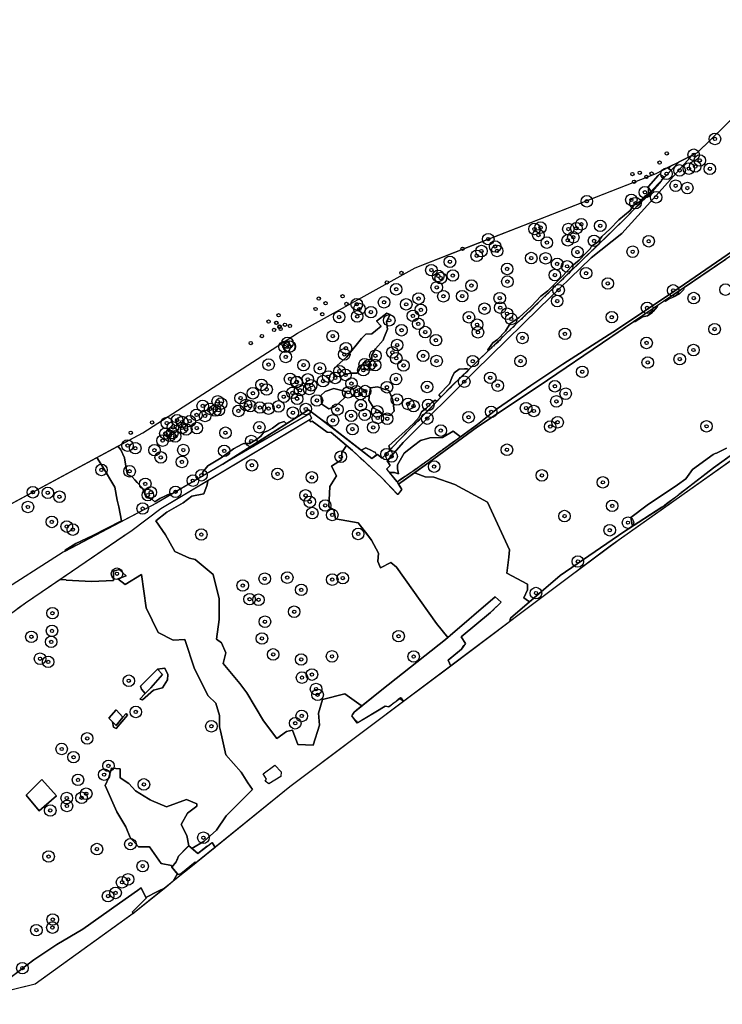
# Model space of a CAD drawing. Header units: inches. Extents: x 144970 to 146433, y 416251 to 416809.
# Tile 6 of 7: x 146067 to 146280, y 416470 to 416768. Entities that reach past the tile are written whole.
import ezdxf

# ---------------------------------------------------------------- set-up
doc = ezdxf.new("R2010")
doc.units = ezdxf.units.IN
doc.header["$MEASUREMENT"] = 0
doc.header["$PDMODE"] = 33
doc.header["$PDSIZE"] = -3
for name, color, linetype in [('Niet gedetecteerde gebieden (D-gebied) (ca. 9.867 m2)', 1, 'Continuous'), ('Onderzoeksgebied Hedelsche Benedenwaard (ca. 158.000 m2)', 5, 'Continuous'), ('Significante objecten binnen onderzoeksgebied HBW', 3, 'Continuous'), ('Significante objecten buiten onderzoeksgebied HBW', 1, 'Continuous'), ('Veiligheidsmarge objecten HBW', 6, 'Continuous'), ('Verstoorde gebieden (C-gebied) (ca. 13.701 m2)', 40, 'Continuous'), ('Vrijgegeven gebied (A+B gebied) (ca. 134.432 m2)', 3, 'Continuous')]:
    doc.layers.add(name, color=color, linetype=linetype)

msp = doc.modelspace()

# ---------------------------------------------------------------- linework, layer by layer
at = {"layer": 'Niet gedetecteerde gebieden (D-gebied) (ca. 9.867 m2)'}
for points in [[(146266.9, 416725.37, 0), (146270.78, 416727.33, 0), (146267.8, 416723.92, 0), (146257.22, 416712.15, 0), (146249.51, 416703.57, 0), (146240.13, 416696.25, 0), (146224.26, 416680.84, 0), (146204.89, 416661.9, 0), (146183.16, 416640.29, 0), (146178.35, 416634.71, 0), (146179.26, 416633.34, 0), (146178.13, 416632.16, 0), (146181.37, 416628.33, 0), (146182.79, 416625.97, 0), (146181.54, 416624.5, 0), (146176.64, 416629.69, 0), (146167.83, 416637.82, 0), (146161.33, 416643.32, 0), (146160.1, 416643.38, 0), (146155.57, 416646.72, 0), (146155.23, 416646.48, 0), (146154.7, 416647.1, 0), (146155.52, 416647.59, 0), (146154.83, 416648.9, 0), (146142.29, 416641.72, 0), (146128.55, 416633.72, 0), (146154.53, 416650.17, 0), (146158.11, 416647.47, 0), (146173.69, 416635.46, 0), (146175.36, 416636.66, 0), (146176.82, 416635.53, 0), (146181.87, 416640.85, 0), (146197.97, 416657.41, 0), (146213.46, 416672.37, 0), (146231.69, 416689.93, 0), (146250.71, 416708.29, 0)], [(146211.07, 416593.5, 0), (146212.86, 416591.84, 0), (146209.67, 416588.71, 0), (146200.76, 416581.39, 0), (146202.03, 416579.38, 0), (146200.89, 416577.6, 0), (146196.77, 416574.35, 0), (146197.58, 416572.54, 0), (146183.3, 416561.8, 0), (146182.21, 416562.64, 0), (146178.81, 416560.18, 0), (146177.68, 416560.38, 0), (146169.24, 416555.26, 0), (146167.64, 416557.45, 0), (146168.31, 416558.58, 0), (146176.69, 416565.37, 0), (146196.04, 416580.6, 0)], [(146108.74, 416571.54, 0), (146110.26, 416569.96, 0), (146106.72, 416565.93, 0), (146104.99, 416564.22, 0), (146103.84, 416565.49, 0), (146103.53, 416566.42, 0)], [(146096.15, 416559.3, 0), (146098.17, 416557.09, 0), (146096.22, 416554.49, 0), (146093.95, 416556.75, 0)], [(146144.3, 416542.5, 0), (146146.24, 416540.46, 0), (146146.07, 416539.04, 0), (146142.42, 416536.81, 0), (146141.39, 416537.63, 0), (146141.77, 416538.28, 0), (146140.79, 416539.89, 0)], [(146073.68, 416538.13, 0), (146078.11, 416533.2, 0), (146072.85, 416528.64, 0), (146068.85, 416533.38, 0)], [(146118.22, 416518.1, 0), (146120.89, 416515.69, 0), (146125.32, 416519.1, 0), (146126.22, 416517.6, 0), (146120.39, 416512.89, 0), (146120.08, 416513.08, 0), (146115.74, 416509.55, 0), (146114.87, 416509.36, 0), (146113.08, 416511.63, 0), (146114.35, 416513.18, 0), (146115.06, 416514.91, 0)], [(146103.76, 416505.32, 0), (146105.27, 416502.22, 0), (146102.44, 416499.38, 0), (146101.14, 416498.11, 0), (146101.38, 416497.54, 0), (146071.61, 416476.13, 0), (146056.37, 416472.4, 0), (146071.27, 416483.5, 0), (146078.16, 416488.13, 0), (146086.03, 416492.77, 0), (146097.22, 416500.7, 0), (146102.68, 416504.56, 0)]]:
    msp.add_polyline3d(points, close=True, dxfattribs=at)
for points in [[(146283.7, 416697.67, 0), (146243.61, 416670.5, 0), (146226.91, 416659.19, 0), (146216.27, 416651.97, 0), (146205.7, 416645.04, 0), (146190.94, 416634.2, 0), (146181.77, 416627.66, 0), (146181.37, 416628.33, 0), (146187.11, 416632.24, 0), (146205.71, 416645.69, 0), (146211.8, 416650.59, 0), (146221.89, 416657.53, 0), (146231.55, 416663.95, 0), (146248.19, 416674.64, 0), (146265.26, 416686.04, 0), (146286.2, 416700.47, 0)], [(146283.28, 416635.27, 0), (146262.06, 416620.28, 0), (146248.67, 416610.81, 0), (146233.32, 416599.4, 0), (146215.47, 416585.99, 0), (146215.67, 416587, 0), (146230.74, 416599.94, 0), (146250.02, 416613.17, 0), (146262.28, 416621.09, 0), (146277.29, 416632.61, 0), (146288.78, 416640.89, 0)]]:
    msp.add_polyline3d(points, dxfattribs=at)
at = {"layer": 'Onderzoeksgebied Hedelsche Benedenwaard (ca. 158.000 m2)'}
for points in [[(146042.36, 416609.88), (146104.27, 416643.22), (146151.11, 416673.38), (146186.82, 416693.22), (146259.85, 416721.8), (146272.38, 416728.14), (146313.65, 416768.36)], [(146317, 416659.09), (146245.92, 416608.87), (146148.87, 416535.92), (146101.77, 416497.82), (146071.61, 416476.13), (146046.74, 416470.04)], [(146037.16, 416568.64), (146068.69, 416591.71), (146101.08, 416613.73), (146109.76, 416620.29), (146155.52, 416647.59), (146154.83, 416648.9), (146138.75, 416639.69), (146108.37, 416621.91), (146080.11, 416606.99), (146059.54, 416593.87)]]:
    msp.add_lwpolyline(points, dxfattribs=at)
at = {"layer": 'Significante objecten binnen onderzoeksgebied HBW'}
for p in [(146277.7, 416732.22), (146271.24, 416727.44), (146271.7, 416723.87), (146273.1, 416725.7), (146263.02, 416721.68), (146266.97, 416722.7), (146269.78, 416723.23), (146276.15, 416723.18), (146265.78, 416718.05), (146256.45, 416716.06), (146259.87, 416714.55), (146269.32, 416717.35), (146238.84, 416713.34), (146252.34, 416713.76), (146253.61, 416712.76), (146237.19, 416706.38), (146242.92, 416705.91), (146222.98, 416704.95), (146224.18, 416703.08), (146224.81, 416705.36), (146233.25, 416704.92), (146235.68, 416705.16), (146208.98, 416701.87), (146211.05, 416699.65), (146226.74, 416700.82), (146233.07, 416701.53), (146234.76, 416702.44), (146241.04, 416701.36), (146257.6, 416701.24), (146205.48, 416696.83), (146206.92, 416698.26), (146211.63, 416698.3), (146236.02, 416697.95), (146252.75, 416698.07), (146197.35, 416695.01), (146222.02, 416696.13), (146226.36, 416696.06), (146229.84, 416694.37), (146232.87, 416693.63), (146191.73, 416692.49), (146193.81, 416690.73), (146198.23, 416690.85), (146214.69, 416692.85), (146229.16, 416691), (146238.62, 416691.56), (146194.57, 416690.07), (146203.89, 416687.79), (146214.77, 416689), (146245.21, 416688.44), (146181.06, 416686.69), (146193.34, 416687.26), (146195.37, 416684.55), (146201.08, 416684.61), (146230.31, 416686.43), (146265.03, 416686.33), (146169.11, 416682.15), (146177.39, 416682.74), (146184.11, 416682.12), (146187.86, 416683.87), (146212.45, 416683.99), (146229.87, 416683.12), (146271.25, 416684.01), (146169.91, 416680.71), (146173.42, 416679.75), (146186.15, 416678.62), (146188.54, 416680.43), (146207.83, 416680.81), (146212.62, 416681.11), (146214.68, 416679.28), (146257.12, 416681.05), (146163.77, 416678.27), (146169.24, 416678.48), (146178.96, 416677.27), (146187.76, 416676.2), (146203.12, 416678.19), (146205.59, 416675.96), (146215.95, 416677.69), (146246.43, 416678.22), (146182.69, 416674.27), (146189.87, 416673.71), (146205.85, 416673.65), (146232.23, 416673.17), (146277.58, 416674.6), (146148.12, 416670.45), (146161.83, 416672.48), (146181.36, 416669.79), (146193.12, 416671.26), (146219.31, 416671.93), (146256.96, 416670.43), (146147.25, 416669.25), (146148.65, 416669.32), (146148.83, 416669.33), (146165.34, 416666.95), (146165.83, 416668.82), (146179.92, 416667.56), (146271.18, 416668.28), (146142.4, 416663.85), (146147.58, 416666.18), (146152.99, 416663.7), (146171.51, 416663.96), (146172.98, 416663.78), (146174.67, 416663.71), (146174.76, 416666.56), (146181.08, 416665.77), (146189.22, 416666.51), (146193.31, 416664.95), (146204.27, 416664.9), (146218.75, 416664.92), (146257.32, 416664.5), (146267.02, 416665.52), (146157.95, 416662.73), (146163.87, 416661.88), (146165.7, 416660.73), (146171.11, 416662.16), (146183.28, 416663.6), (146237.48, 416661.68), (146140.24, 416657.71), (146148.89, 416659.52), (146150.81, 416658.5), (146150.96, 416658.64), (146154.26, 416659.38), (146158.89, 416658.86), (146160.48, 416660.21), (146162.58, 416659.81), (146167.51, 416658.09), (146181.01, 416659.49), (146201.7, 416658.69), (146209.58, 416659.86), (146137.63, 416655.17), (146141.8, 416656.33), (146149.61, 416655.29), (146151.92, 416656.1), (146154.73, 416656.49), (146155.3, 416657.58), (146166.53, 416655.46), (146168.98, 416655.8), (146170.2, 416654.94), (146171.67, 416655.83), (146178.26, 416657), (146190.43, 416657.08), (146211.84, 416657.5), (146229.16, 416657.3), (146232.44, 416655.05), (146126.95, 416652.72), (146127.98, 416652.05), (146133.9, 416653.71), (146147, 416654.13), (146151.04, 416653.5), (146157.03, 416653), (146181.3, 416653.3), (146184.66, 416651.94), (146229.63, 416652.72), (146122.42, 416651.34), (146124.67, 416650.43), (146126.18, 416649.96), (146127.3, 416650.04), (146133.26, 416649.82), (146135.52, 416651.61), (146136.79, 416651.3), (146139.75, 416650.85), (146142.36, 416650.52), (146145.4, 416651.21), (146149.74, 416649.28), (146153.67, 416650.41), (146163.23, 416650.25), (146170.33, 416651.53), (146175.32, 416649.69), (146186.33, 416651.3), (146190.78, 416651.63), (146209.86, 416649.55), (146220.42, 416650.67), (146222.81, 416649.8), (146111.53, 416646.15), (146114.67, 416647.04), (146116.18, 416646.47), (146118.49, 416646.73), (146120.54, 416648.62), (146123.13, 416648.3), (146161.89, 416646.97), (146167.4, 416648.35), (146171.53, 416648.67), (146175.46, 416647.7), (146178.33, 416647.46), (146190.48, 416647.51), (146203.01, 416647.91), (146229.99, 416646.39), (146111.11, 416642.99), (146113.2, 416643.09), (146113.36, 416644.84), (146116.09, 416644.66), (146117.42, 416644.24), (146120.63, 416644.64), (146129.31, 416643.21), (146139.58, 416644.88), (146167.8, 416644.3), (146174.13, 416644.83), (146194.58, 416643.85), (146227.75, 416645.07), (146275.14, 416645.16), (146110.27, 416640.84), (146112.39, 416642.27), (146114.07, 416642.12), (146137.14, 416640.7), (146099.62, 416639.31), (146101.98, 416638.53), (146107.79, 416637.93), (146116.54, 416637.98), (146128.93, 416637.73), (146214.63, 416638.06), (146109.7, 416635.74), (146116.13, 416634.36), (146164.26, 416635.95), (146178.14, 416636.74), (146179.69, 416636.05), (146091.72, 416631.95), (146100.26, 416631.54), (146137.33, 416633.36), (146192.57, 416632.96), (146119.46, 416628.7), (146122.03, 416630.34), (146145.09, 416630.74), (146155.51, 416629.69), (146225.23, 416630.3), (146243.72, 416628.19), (146070.94, 416625.17), (146075.45, 416625.02), (146105, 416627.73), (146106.68, 416625.16), (146114.18, 416625.32), (146079, 416623.83), (146105.77, 416624.34), (146153.59, 416624.23), (146154.88, 416622.29), (146069.43, 416620.72), (146104.21, 416620.26), (146159.54, 416621.18), (146246.55, 416621.07), (146076.66, 416616.2), (146155.63, 416618.87), (146161.7, 416618.3), (146232.1, 416617.96), (146251.33, 416615.97), (146081.2, 416614.79), (146083.04, 416613.87), (146245.8, 416613.68), (146122, 416612.37), (146169.54, 416612.55), (146236.14, 416604.21), (146096.43, 416600.49), (146141.2, 416598.99), (146148.05, 416599.32), (146161.69, 416598.72), (146164.87, 416599.16), (146134.55, 416596.93), (146152.29, 416595.61), (146136.63, 416592.78), (146139.33, 416592.61), (146223.44, 416594.63), (146076.88, 416588.55), (146150.14, 416588.99), (146076.73, 416583.19), (146141.29, 416585.96), (146070.47, 416581.39), (146140.38, 416580.89), (146181.79, 416581.57), (146076.48, 416579.86), (146073.1, 416574.74), (146143.78, 416576.05), (146152.27, 416574.53), (146161.61, 416575.45), (146186.36, 416575.42), (146075.58, 416573.8), (146152.51, 416569.02), (146155.53, 416569.95), (146100.01, 416568.07), (146156.78, 416565.55), (146157.25, 416563.82), (146102.14, 416558.63), (146152.43, 416557.41), (146125.04, 416554.28), (146150.46, 416555.2), (146087.39, 416550.61), (146079.66, 416547.4), (146083.26, 416544.92), (146093.84, 416542.29), (146092.53, 416539.62), (146084.61, 416538.05), (146104.59, 416536.66), (146081.18, 416532.53), (146085.71, 416532.62), (146087.11, 416533.85), (146081.26, 416530.15), (146076.21, 416528.78), (146122.61, 416520.51), (146100.5, 416518.56), (146075.7, 416514.82), (146090.36, 416517.07), (146104.21, 416511.9), (146097.96, 416507.01), (146099.79, 416507.89), (146093.72, 416502.82), (146096, 416503.8), (146076.94, 416495.73), (146072, 416492.51), (146076.86, 416493.27), (146067.76, 416481)]:
    msp.add_point(p, dxfattribs=at)
at = {"layer": 'Significante objecten buiten onderzoeksgebied HBW'}
for p in [(146263.09, 416727.84), (146260.89, 416725.09), (146252.66, 416721.59), (146254.88, 416721.98), (146256.94, 416720.74), (146258.5, 416721.73), (146253.17, 416719.26), (146201.2, 416698.96), (146182.65, 416691.63), (146178.27, 416688.75), (146164.8, 416684.58), (146157.59, 416683.88), (146159.67, 416682.43), (146165.99, 416682.26), (146145.42, 416678.83), (146156.64, 416680.71), (146158.66, 416679.13), (146142.4, 416676.89), (146144.72, 416676.49), (146144.74, 416676.52), (146147.34, 416675.94), (146144.04, 416674.36), (146145.64, 416675.23), (146145.72, 416675.43), (146146.04, 416674.69), (146148.84, 416675.58), (146136.96, 416670.36), (146140.35, 416672.48), (146107.09, 416646.36), (146100.61, 416643.23)]:
    msp.add_point(p, dxfattribs=at)
at = {"layer": 'Veiligheidsmarge objecten HBW', "color": 210, "linetype": 'Continuous', "lineweight": 25}
for centre in [(146277.7, 416732.22), (146271.24, 416727.44), (146273.1, 416725.7), (146266.97, 416722.7), (146269.78, 416723.23), (146271.7, 416723.87), (146276.15, 416723.18), (146263.02, 416721.68), (146265.78, 416718.05), (146269.32, 416717.35), (146238.84, 416713.34), (146252.34, 416713.76), (146256.45, 416716.06), (146259.87, 416714.55), (146253.61, 416712.76), (146222.98, 416704.95), (146224.81, 416705.36), (146233.25, 416704.92), (146235.68, 416705.16), (146237.19, 416706.38), (146242.92, 416705.91), (146208.98, 416701.87), (146224.18, 416703.08), (146233.07, 416701.53), (146234.76, 416702.44), (146241.04, 416701.36), (146257.6, 416701.24), (146206.92, 416698.26), (146211.05, 416699.65), (146211.63, 416698.3), (146226.74, 416700.82), (146205.48, 416696.83), (146222.02, 416696.13), (146226.36, 416696.06), (146236.02, 416697.95), (146252.75, 416698.07), (146191.73, 416692.49), (146197.35, 416695.01), (146214.69, 416692.85), (146229.84, 416694.37), (146232.87, 416693.63), (146193.81, 416690.73), (146194.57, 416690.07), (146198.23, 416690.85), (146229.16, 416691), (146238.62, 416691.56), (146181.06, 416686.69), (146193.34, 416687.26), (146203.89, 416687.79), (146214.77, 416689), (146230.31, 416686.43), (146245.21, 416688.44), (146265.03, 416686.33), (146280.9, 416686.57), (146187.86, 416683.87), (146195.37, 416684.55), (146201.08, 416684.61), (146212.45, 416683.99), (146271.25, 416684.01), (146169.11, 416682.15), (146169.91, 416680.71), (146177.39, 416682.74), (146184.11, 416682.12), (146188.54, 416680.43), (146207.83, 416680.81), (146212.62, 416681.11), (146229.87, 416683.12), (146257.12, 416681.05), (146163.77, 416678.27), (146169.24, 416678.48), (146173.42, 416679.75), (146186.15, 416678.62), (146203.12, 416678.19), (146214.68, 416679.28), (146215.95, 416677.69), (146246.43, 416678.22), (146178.96, 416677.27), (146187.76, 416676.2), (146205.59, 416675.96), (146277.58, 416674.6), (146161.83, 416672.48), (146182.69, 416674.27), (146189.87, 416673.71), (146205.85, 416673.65), (146219.31, 416671.93), (146232.23, 416673.17), (146147.25, 416669.25), (146148.12, 416670.45), (146148.65, 416669.32), (146148.83, 416669.33), (146165.83, 416668.82), (146181.36, 416669.79), (146193.12, 416671.26), (146256.96, 416670.43), (146147.58, 416666.18), (146165.34, 416666.95), (146174.76, 416666.56), (146179.92, 416667.56), (146181.08, 416665.77), (146189.22, 416666.51), (146267.02, 416665.52), (146271.18, 416668.28), (146142.4, 416663.85), (146152.99, 416663.7), (146157.95, 416662.73), (146171.51, 416663.96), (146172.98, 416663.78), (146174.67, 416663.71), (146183.28, 416663.6), (146193.31, 416664.95), (146204.27, 416664.9), (146218.75, 416664.92), (146257.32, 416664.5), (146148.89, 416659.52), (146160.48, 416660.21), (146162.58, 416659.81), (146163.87, 416661.88), (146165.7, 416660.73), (146171.11, 416662.16), (146181.01, 416659.49), (146209.58, 416659.86), (146237.48, 416661.68), (146140.24, 416657.71), (146150.81, 416658.5), (146150.96, 416658.64), (146154.26, 416659.38), (146154.73, 416656.49), (146155.3, 416657.58), (146158.89, 416658.86), (146167.51, 416658.09), (146178.26, 416657), (146190.43, 416657.08), (146201.7, 416658.69), (146211.84, 416657.5), (146229.16, 416657.3), (146133.9, 416653.71), (146137.63, 416655.17), (146141.8, 416656.33), (146147, 416654.13), (146149.61, 416655.29), (146151.04, 416653.5), (146151.92, 416656.1), (146166.53, 416655.46), (146168.98, 416655.8), (146170.2, 416654.94), (146171.67, 416655.83), (146232.44, 416655.05), (146122.42, 416651.34), (146126.95, 416652.72), (146127.98, 416652.05), (146135.52, 416651.61), (146136.79, 416651.3), (146139.75, 416650.85), (146142.36, 416650.52), (146145.4, 416651.21), (146157.03, 416653), (146170.33, 416651.53), (146181.3, 416653.3), (146184.66, 416651.94), (146186.33, 416651.3), (146190.78, 416651.63), (146220.42, 416650.67), (146229.63, 416652.72), (146120.54, 416648.62), (146123.13, 416648.3), (146124.67, 416650.43), (146126.18, 416649.96), (146127.3, 416650.04), (146133.26, 416649.82), (146149.74, 416649.28), (146153.67, 416650.41), (146163.23, 416650.25), (146167.4, 416648.35), (146171.53, 416648.67), (146175.32, 416649.69), (146175.46, 416647.7), (146190.48, 416647.51), (146203.01, 416647.91), (146209.86, 416649.55), (146222.81, 416649.8), (146111.53, 416646.15), (146113.36, 416644.84), (146114.67, 416647.04), (146116.09, 416644.66), (146116.18, 416646.47), (146118.49, 416646.73), (146120.63, 416644.64), (146139.58, 416644.88), (146161.89, 416646.97), (146174.13, 416644.83), (146178.33, 416647.46), (146227.75, 416645.07), (146229.99, 416646.39), (146275.14, 416645.16), (146111.11, 416642.99), (146112.39, 416642.27), (146113.2, 416643.09), (146114.07, 416642.12), (146117.42, 416644.24), (146129.31, 416643.21), (146167.8, 416644.3), (146194.58, 416643.85), (146099.62, 416639.31), (146110.27, 416640.84), (146137.14, 416640.7), (146101.98, 416638.53), (146107.79, 416637.93), (146109.7, 416635.74), (146116.54, 416637.98), (146128.93, 416637.73), (146164.26, 416635.95), (146178.14, 416636.74), (146179.69, 416636.05), (146214.63, 416638.06), (146116.13, 416634.36), (146137.33, 416633.36), (146192.57, 416632.96), (146091.72, 416631.95), (146100.26, 416631.54), (146122.03, 416630.34), (146145.09, 416630.74), (146155.51, 416629.69), (146225.23, 416630.3), (146105, 416627.73), (146119.46, 416628.7), (146243.72, 416628.19), (146070.94, 416625.17), (146075.45, 416625.02), (146079, 416623.83), (146105.77, 416624.34), (146106.68, 416625.16), (146114.18, 416625.32), (146153.59, 416624.23), (146069.43, 416620.72), (146154.88, 416622.29), (146159.54, 416621.18), (146246.55, 416621.07), (146104.21, 416620.26), (146155.63, 416618.87), (146161.7, 416618.3), (146232.1, 416617.96), (146076.66, 416616.2), (146081.2, 416614.79), (146251.33, 416615.97), (146083.04, 416613.87), (146122, 416612.37), (146169.54, 416612.55), (146245.8, 416613.68), (146236.14, 416604.21), (146096.43, 416600.49), (146134.55, 416596.93), (146141.2, 416598.99), (146148.05, 416599.32), (146161.69, 416598.72), (146164.87, 416599.16), (146152.29, 416595.61), (146223.44, 416594.63), (146136.63, 416592.78), (146139.33, 416592.61), (146076.88, 416588.55), (146150.14, 416588.99), (146141.29, 416585.96), (146076.73, 416583.19), (146070.47, 416581.39), (146076.48, 416579.86), (146140.38, 416580.89), (146181.79, 416581.57), (146143.78, 416576.05), (146073.1, 416574.74), (146075.58, 416573.8), (146152.27, 416574.53), (146161.61, 416575.45), (146186.36, 416575.42), (146155.53, 416569.95), (146100.01, 416568.07), (146152.51, 416569.02), (146156.78, 416565.55), (146157.25, 416563.82), (146102.14, 416558.63), (146150.46, 416555.2), (146152.43, 416557.41), (146125.04, 416554.28), (146087.39, 416550.61), (146079.66, 416547.4), (146083.26, 416544.92), (146093.84, 416542.29), (146084.61, 416538.05), (146092.53, 416539.62), (146104.59, 416536.66), (146081.18, 416532.53), (146085.71, 416532.62), (146087.11, 416533.85), (146076.21, 416528.78), (146081.26, 416530.15), (146122.61, 416520.51), (146090.36, 416517.07), (146100.5, 416518.56), (146075.7, 416514.82), (146104.21, 416511.9), (146099.79, 416507.89), (146097.96, 416507.01), (146093.72, 416502.82), (146096, 416503.8), (146076.94, 416495.73), (146072, 416492.51), (146076.86, 416493.27), (146067.76, 416481)]:
    msp.add_circle(centre, 1.75, dxfattribs=at)
at = {"layer": 'Verstoorde gebieden (C-gebied) (ca. 13.701 m2)'}
for points in [[(146264.2, 416723.91, 0), (146264.34, 416724.07, 0), (146264.36, 416724.08, 0), (146266.43, 416725.13, 0), (146266.9, 416725.37, 0), (146264.35, 416722.68, 0), (146264.27, 416722.73, 0), (146263.66, 416723.28, 0)], [(146260.5, 416721.12, 0), (146260.89, 416721.56, 0), (146262.27, 416720.72, 0), (146261.35, 416719.73, 0), (146261.46, 416719.63, 0), (146261.53, 416719.63, 0), (146261.53, 416719.56, 0), (146261.39, 416719.41, 0), (146261.4, 416719.34, 0), (146261.12, 416719.05, 0), (146261.13, 416718.98, 0), (146260.04, 416717.81, 0), (146259.97, 416717.8, 0), (146259.35, 416717.14, 0), (146259.36, 416717.07, 0), (146258.78, 416716.45, 0), (146258.71, 416716.45, 0), (146257.48, 416715.13, 0), (146257.49, 416715.06, 0), (146257.32, 416714.87, 0), (146257.25, 416714.87, 0), (146256.77, 416714.36, 0), (146256.7, 416714.36, 0), (146256.15, 416713.77, 0), (146256.08, 416713.77, 0), (146255.13, 416712.74, 0), (146255.06, 416712.74, 0), (146254.48, 416712.12, 0), (146254.41, 416712.11, 0), (146254.17, 416711.86, 0), (146254.1, 416711.85, 0), (146253.9, 416711.63, 0), (146253.88, 416711.63, 0), (146250.71, 416708.29, 0), (146241.48, 416699.38, 0), (146241.48, 416699.36, 0), (146241.27, 416699.14, 0), (146241.22, 416699.13, 0), (146241.2, 416699.13, 0), (146241.05, 416698.97, 0), (146240.76, 416698.66, 0), (146240.73, 416698.66, 0), (146240.39, 416698.34, 0), (146240.32, 416698.25, 0), (146240.31, 416698.25, 0), (146233.79, 416691.97, 0), (146233.79, 416691.96, 0), (146233.28, 416691.41, 0), (146233.22, 416691.41, 0), (146233.21, 416691.41, 0), (146233.19, 416691.38, 0), (146232.77, 416690.93, 0), (146232.72, 416690.93, 0), (146232.53, 416690.75, 0), (146232.36, 416690.56, 0), (146232.34, 416690.56, 0), (146231.88, 416690.12, 0), (146231.44, 416689.64, 0), (146231.38, 416689.64, 0), (146231.23, 416689.49, 0), (146231.03, 416689.27, 0), (146231, 416689.27, 0), (146229.29, 416687.62, 0), (146229.01, 416687.33, 0), (146228.98, 416687.32, 0), (146228.64, 416687, 0), (146228.02, 416686.33, 0), (146227.95, 416686.33, 0), (146227.03, 416685.34, 0), (146226.96, 416685.34, 0), (146226.42, 416684.75, 0), (146226.35, 416684.75, 0), (146226.01, 416684.38, 0), (146225.94, 416684.38, 0), (146225.63, 416684.05, 0), (146225.58, 416684.05, 0), (146225.41, 416683.89, 0), (146224.64, 416683.06, 0), (146224.57, 416683.06, 0), (146223.65, 416682.07, 0), (146223.58, 416682.06, 0), (146222.8, 416681.22, 0), (146222.73, 416681.22, 0), (146222.39, 416680.85, 0), (146222.32, 416680.85, 0), (146221.98, 416680.48, 0), (146221.91, 416680.48, 0), (146221.23, 416679.75, 0), (146221.16, 416679.75, 0), (146220.65, 416679.2, 0), (146220.58, 416679.19, 0), (146220.24, 416678.83, 0), (146220.17, 416678.82, 0), (146219.83, 416678.46, 0), (146219.77, 416678.46, 0), (146219.6, 416678.28, 0), (146218.9, 416677.54, 0), (146218.83, 416677.54, 0), (146218.49, 416677.17, 0), (146218.44, 416677.17, 0), (146218.3, 416677.04, 0), (146218.08, 416676.8, 0), (146218.06, 416676.8, 0), (146217.66, 416676.42, 0), (146217.43, 416676.18, 0), (146217.41, 416676.17, 0), (146217.01, 416675.79, 0), (146216.41, 416675.15, 0), (146216.34, 416675.14, 0), (146215.83, 416674.59, 0), (146215.76, 416674.59, 0), (146215.72, 416674.55, 0), (146215.42, 416674.23, 0), (146215.38, 416674.22, 0), (146215.07, 416673.93, 0), (146215.01, 416673.86, 0), (146215, 416673.86, 0), (146214.43, 416673.3, 0), (146214.09, 416672.94, 0), (146214.05, 416672.94, 0), (146213.78, 416672.68, 0), (146213.68, 416672.57, 0), (146213.66, 416672.57, 0), (146213.46, 416672.37, 0), (146213.13, 416672.05, 0), (146212.35, 416671.21, 0), (146212.35, 416671.14, 0), (146212.28, 416671.07, 0), (146212.21, 416671.06, 0), (146211.77, 416670.59, 0), (146211.7, 416670.58, 0), (146211.32, 416670.18, 0), (146211.25, 416670.18, 0), (146210.91, 416669.81, 0), (146210.84, 416669.81, 0), (146210.54, 416669.48, 0), (146210.47, 416669.48, 0), (146210.13, 416669.11, 0), (146210.08, 416669.11, 0), (146209.83, 416668.87, 0), (146209.24, 416668.23, 0), (146209.17, 416668.23, 0), (146208.94, 416668.01, 0), (146208.85, 416668.36, 0), (146210.33, 416670.48, 0), (146211.74, 416671.49, 0), (146214.16, 416673.97, 0), (146215.64, 416676.27, 0), (146218.32, 416678.14, 0), (146222.09, 416681.57, 0), (146224.96, 416684.58, 0), (146227.04, 416686.26, 0), (146231.37, 416690.51, 0), (146234.3, 416693.65, 0), (146236.48, 416695.47, 0), (146238.58, 416697.64, 0), (146239.91, 416698.97, 0), (146240.27, 416699.77, 0), (146242.25, 416701.06, 0), (146243.43, 416702.71, 0), (146245.81, 416704.92, 0), (146248.53, 416707.72, 0), (146251.94, 416710.58, 0), (146253.11, 416712.16, 0), (146254.78, 416713.2, 0), (146255.42, 416713.88, 0), (146256.22, 416714.73, 0), (146257.46, 416715.64, 0), (146257.5, 416716.45, 0), (146257.52, 416717.83, 0)], [(146268.16, 416686.55, 0), (146266.83, 416685.23, 0), (146265.36, 416684.44, 0), (146263.89, 416683.79, 0), (146262.74, 416682.94, 0), (146262.35, 416683.15, 0), (146262.86, 416683.51, 0), (146262.87, 416683.55, 0), (146265.64, 416685.43, 0), (146265.67, 416685.42, 0), (146265.99, 416685.65, 0), (146266.06, 416685.64, 0), (146267.37, 416686.56, 0), (146267.38, 416686.61, 0), (146268.31, 416687.24, 0)], [(146177.07, 416671.29, 0), (146174.76, 416668.59, 0), (146173.71, 416666.77, 0), (146173.69, 416664.92, 0), (146171.29, 416664.5, 0), (146169.27, 416661.29, 0), (146167.25, 416661.29, 0), (146165.58, 416660.82, 0), (146163.07, 416663.47, 0), (146166.02, 416666.1, 0), (146170.52, 416671.79, 0), (146171.83, 416673.08, 0), (146173.71, 416673.22, 0), (146174.83, 416674.12, 0), (146176.56, 416675.46, 0), (146175.13, 416677.05, 0), (146178.25, 416679.45, 0), (146179.19, 416679.03, 0), (146178.16, 416676.88, 0), (146178.48, 416674.62, 0), (146177.33, 416671.91, 0)], [(146258.92, 416680, 0), (146258.77, 416679.84, 0), (146258.51, 416679.57, 0), (146257.24, 416678.67, 0), (146255.76, 416678.35, 0), (146253.55, 416676.95, 0), (146253.15, 416676.96, 0), (146259.9, 416681.54, 0), (146260.51, 416681.97, 0), (146260.5, 416681.95, 0), (146260.19, 416681.34, 0)], [(146201.8, 416662.54, 0), (146202, 416662.55, 0), (146202.58, 416662.57, 0), (146203.09, 416662.36, 0), (146203.1, 416662.35, 0), (146202.38, 416661.57, 0), (146202.31, 416661.57, 0), (146201.93, 416661.17, 0), (146201.86, 416661.16, 0), (146201.45, 416660.72, 0), (146201.4, 416660.72, 0), (146201.38, 416660.72, 0), (146201.27, 416660.6, 0), (146200.6, 416659.88, 0), (146200.53, 416659.87, 0), (146200.12, 416659.44, 0), (146200.06, 416659.43, 0), (146199.95, 416659.33, 0), (146199.37, 416658.7, 0), (146199.3, 416658.7, 0), (146198.38, 416657.71, 0), (146198.31, 416657.71, 0), (146197.39, 416656.72, 0), (146197.32, 416656.71, 0), (146196.84, 416656.2, 0), (146196.79, 416656.2, 0), (146196.43, 416655.83, 0), (146194.52, 416653.86, 0), (146194.53, 416654.07, 0), (146194.01, 416654.74, 0), (146197.26, 416658.07, 0), (146197.98, 416659.89, 0), (146198.59, 416661.41, 0), (146200.18, 416662.5, 0)], [(146162.17, 416656.58, 0), (146164.19, 416656.08, 0), (146165.7, 416655.72, 0), (146165.38, 416653.76, 0), (146162.61, 416651.16, 0), (146160.69, 416650.43, 0), (146158.53, 416651.83, 0), (146158.21, 416654.46, 0), (146159.5, 416655.67, 0)], [(146177.77, 416656.36, 0), (146178.03, 416656.27, 0), (146178.8, 416656.03, 0), (146180.03, 416653.15, 0), (146180.41, 416649.76, 0), (146179.22, 416648.46, 0), (146177.09, 416648.84, 0), (146176.14, 416649.71, 0), (146174.32, 416650.66, 0), (146172.73, 416653.07, 0), (146172.95, 416655.02, 0), (146173.28, 416656.81, 0), (146175.43, 416657.1, 0)], [(146191.87, 416652.34, 0), (146192.14, 416652.54, 0), (146192.86, 416653.08, 0), (146193.32, 416652.84, 0), (146193.49, 416652.8, 0), (146190.38, 416649.6, 0), (146190.05, 416649.26, 0), (146188.97, 416648.15, 0), (146188.97, 416648.09, 0), (146187.92, 416646.95, 0), (146187.85, 416646.95, 0), (146187.58, 416646.66, 0), (146187.51, 416646.66, 0), (146187.51, 416646.66, 0), (146187.3, 416646.44, 0), (146187.23, 416646.43, 0), (146186.48, 416645.63, 0), (146186.48, 416645.6, 0), (146181.87, 416640.85, 0), (146179.21, 416638.05, 0), (146178.8, 416639.23, 0), (146180.87, 416641.07, 0), (146183.83, 416643.67, 0), (146186.3, 416646.03, 0), (146188.01, 416647.9, 0), (146188.7, 416649.58, 0), (146190.29, 416650.65, 0)], [(146134.42, 416639.75, 0), (146134.88, 416639.99, 0), (146136.66, 416639.91, 0), (146138.69, 416641.19, 0), (146140.03, 416642.21, 0), (146140.8, 416643.32, 0), (146142.15, 416643.81, 0), (146143.61, 416644.59, 0), (146145.57, 416646.07, 0), (146147.12, 416646.65, 0), (146147.55, 416646.2, 0), (146147.89, 416645.97, 0), (146128.55, 416633.72, 0), (146122.81, 416630.36, 0), (146122.7, 416630.55, 0), (146122.35, 416631.17, 0), (146124.01, 416633.16, 0), (146128.05, 416635.58, 0), (146131.79, 416638.32, 0)], [(146188.85, 416640.98, 0), (146191.27, 416641.69, 0), (146195.09, 416641.78, 0), (146198.35, 416643.68, 0), (146200.51, 416641.93, 0), (146200.09, 416641.62, 0), (146198.91, 416640.77, 0), (146198.79, 416640.69, 0), (146197.03, 416639.41, 0), (146196.85, 416639.22, 0), (146196.81, 416639.25, 0), (146195.15, 416638.05, 0), (146194.82, 416637.7, 0), (146194.73, 416637.75, 0), (146193.26, 416636.69, 0), (146192.79, 416636.18, 0), (146192.66, 416636.25, 0), (146191.38, 416635.33, 0), (146190.96, 416634.87, 0), (146190.85, 416634.94, 0), (146189.5, 416633.97, 0), (146189.27, 416633.72, 0), (146189.2, 416633.75, 0), (146187.62, 416632.61, 0), (146187.37, 416632.34, 0), (146187.3, 416632.38, 0), (146187.11, 416632.24, 0), (146185.88, 416631.4, 0), (146185.54, 416631.04, 0), (146185.44, 416631.1, 0), (146184.2, 416630.26, 0), (146183.99, 416630.03, 0), (146183.92, 416630.07, 0), (146182.52, 416629.11, 0), (146181.42, 416628.36, 0), (146181.37, 416628.33, 0), (146181.28, 416628.44, 0), (146179.01, 416631.12, 0), (146180.56, 416631.17, 0), (146181.81, 416630.73, 0), (146181.46, 416632.33, 0), (146181.49, 416633.48, 0), (146183.5, 416637.06, 0), (146186.34, 416639.27, 0), (146188.44, 416640.86, 0), (146188.75, 416640.95, 0)], [(146101.84, 416628.91, 0), (146102.54, 416628.16, 0), (146104.17, 416626.38, 0), (146105.3, 416623.64, 0), (146106.93, 416623.23, 0), (146107.92, 416622.3, 0), (146109.46, 416623.33, 0), (146112.65, 416624.85, 0), (146113.16, 416624.71, 0), (146108.37, 416621.91, 0), (146080.58, 416607.24, 0), (146080.67, 416607.67, 0), (146083.91, 416609.66, 0), (146088.93, 416611.99, 0), (146097.79, 416616.5, 0), (146097, 416620.77, 0), (146096.51, 416622.78, 0), (146095.81, 416626.69, 0), (146092, 416633, 0), (146090.31, 416635.7, 0), (146096.72, 416639.15, 0), (146097.58, 416638.08, 0), (146098.73, 416635.58, 0), (146099.35, 416631.83, 0), (146099.59, 416630.61, 0), (146101, 416629.84, 0)], [(146215.17, 416605.54, 0), (146214.56, 416600.67, 0), (146220.84, 416597.3, 0), (146220.84, 416595.59, 0), (146219.8, 416593.15, 0), (146221.17, 416592.14, 0), (146221.52, 416592.02, 0), (146215.72, 416587.03, 0), (146215.67, 416587, 0), (146215.67, 416586.98, 0), (146215.47, 416585.99, 0), (146214.88, 416585.54, 0), (146197.58, 416572.54, 0), (146196.81, 416574.27, 0), (146196.77, 416574.35, 0), (146199.63, 416576.61, 0), (146200.89, 416577.6, 0), (146201.6, 416578.71, 0), (146201.69, 416578.77, 0), (146201.71, 416578.84, 0), (146201.79, 416578.9, 0), (146201.8, 416578.97, 0), (146201.88, 416579.03, 0), (146201.89, 416579.1, 0), (146201.93, 416579.13, 0), (146201.9, 416579.18, 0), (146202.03, 416579.38, 0), (146200.76, 416581.39, 0), (146209.67, 416588.71, 0), (146210.68, 416589.7, 0), (146210.73, 416589.73, 0), (146210.73, 416589.75, 0), (146210.74, 416589.8, 0), (146210.91, 416589.92, 0), (146212.42, 416591.4, 0), (146212.42, 416591.41, 0), (146212.47, 416591.45, 0), (146212.5, 416591.47, 0), (146212.5, 416591.48, 0), (146212.86, 416591.84, 0), (146211.07, 416593.5, 0), (146197.47, 416581.83, 0), (146197.46, 416581.76, 0), (146197.22, 416581.61, 0), (146196.82, 416581.36, 0), (146196.8, 416581.29, 0), (146196.7, 416581.22, 0), (146193.27, 416585.43, 0), (146186.1, 416595.49, 0), (146181.11, 416602.49, 0), (146179.42, 416603.86, 0), (146176.32, 416602.31, 0), (146175.48, 416604.18, 0), (146175.73, 416606.71, 0), (146173.63, 416610.68, 0), (146169.49, 416615.89, 0), (146162.64, 416617.15, 0), (146162.13, 416619.81, 0), (146160.64, 416620.8, 0), (146160.9, 416626.93, 0), (146162.98, 416630.18, 0), (146161.48, 416633.05, 0), (146164.52, 416635.01, 0), (146164.61, 416637.23, 0), (146166, 416639.36, 0), (146166.07, 416639.31, 0), (146166.11, 416639.27, 0), (146166.16, 416639.26, 0), (146166.2, 416639.2, 0), (146166.23, 416639.17, 0), (146166.28, 416639.16, 0), (146166.32, 416639.09, 0), (146166.34, 416639.08, 0), (146166.35, 416639.07, 0), (146166.41, 416639.06, 0), (146166.45, 416638.99, 0), (146166.49, 416638.93, 0), (146166.53, 416638.92, 0), (146166.55, 416638.92, 0), (146166.58, 416638.88, 0), (146167.83, 416637.82, 0), (146170.07, 416635.75, 0), (146170.49, 416635.36, 0), (146170.91, 416634.98, 0), (146171.33, 416634.59, 0), (146171.75, 416634.21, 0), (146176.64, 416629.69, 0), (146181.49, 416624.54, 0), (146181.7, 416624.69, 0), (146181.73, 416624.72, 0), (146181.74, 416624.78, 0), (146181.83, 416624.84, 0), (146182.79, 416625.97, 0), (146181.77, 416627.66, 0), (146186.6, 416631.1, 0), (146186.93, 416630.98, 0), (146189.84, 416629.9, 0), (146192.48, 416629.75, 0), (146198.87, 416627.54, 0), (146208.76, 416622.14, 0), (146215.45, 416607.79, 0)], [(146173.62, 416637.8, 0), (146174.33, 416637.48, 0), (146174.71, 416637.3, 0), (146175.07, 416636.49, 0), (146174.97, 416636.38, 0), (146173.69, 416635.46, 0), (146170.48, 416637.94, 0), (146171.82, 416638.63, 0)], [(146132.77, 416530.38, 0), (146135.79, 416533.42, 0), (146137.52, 416535.16, 0), (146136.05, 416537.11, 0), (146134.11, 416540.4, 0), (146129.47, 416545.58, 0), (146127.81, 416552.9, 0), (146127.49, 416554.12, 0), (146127.49, 416557.57, 0), (146126.44, 416561.33, 0), (146124.02, 416563.46, 0), (146119.91, 416571.65, 0), (146116.96, 416580.54, 0), (146113.41, 416580.4, 0), (146108.89, 416582.73, 0), (146105.26, 416590.18, 0), (146103.85, 416600.28, 0), (146098.92, 416597.23, 0), (146096.72, 416598.96, 0), (146099.21, 416599.87, 0), (146097.04, 416601.81, 0), (146095.4, 416601.31, 0), (146095.37, 416598.4, 0), (146088.73, 416598.17, 0), (146081, 416598.59, 0), (146081.01, 416598.61, 0), (146079.12, 416598.8, 0), (146098.35, 416611.87, 0), (146098.74, 416612.14, 0), (146098.82, 416612.19, 0), (146098.82, 416612.19, 0), (146099.84, 416612.89, 0), (146100.15, 416613.08, 0), (146100.15, 416613.1, 0), (146101.08, 416613.73, 0), (146109.76, 416620.29, 0), (146123.92, 416628.74, 0), (146123.8, 416627.43, 0), (146122.74, 416624.74, 0), (146119.09, 416624.02, 0), (146116.44, 416621.97, 0), (146111.54, 416619.12, 0), (146108.23, 416616.5, 0), (146111.09, 416612.25, 0), (146114.01, 416607.27, 0), (146118.43, 416605.19, 0), (146120.08, 416604.84, 0), (146125.57, 416600.3, 0), (146127.4, 416592.92, 0), (146127.36, 416586.65, 0), (146126.59, 416580.72, 0), (146128.12, 416579.55, 0), (146129.45, 416576.51, 0), (146128.6, 416573.29, 0), (146133.71, 416567.29, 0), (146135.76, 416564.4, 0), (146140.82, 416555.92, 0), (146144.85, 416550.57, 0), (146147.8, 416552.69, 0), (146149.59, 416553.14, 0), (146151.2, 416548.81, 0), (146155.88, 416548.6, 0), (146157.81, 416554.65, 0), (146157.53, 416558.29, 0), (146158.72, 416562.41, 0), (146165.45, 416564.12, 0), (146170.49, 416560.54, 0), (146170.62, 416560.46, 0), (146169.1, 416559.23, 0), (146169.1, 416559.22, 0), (146169.07, 416559.2, 0), (146169.01, 416559.17, 0), (146169.01, 416559.15, 0), (146168.31, 416558.58, 0), (146167.94, 416557.96, 0), (146167.94, 416557.96, 0), (146167.94, 416557.96, 0), (146167.92, 416557.89, 0), (146167.89, 416557.87, 0), (146167.84, 416557.84, 0), (146167.85, 416557.81, 0), (146167.64, 416557.45, 0), (146167.86, 416557.15, 0), (146168.12, 416556.8, 0), (146168.14, 416556.79, 0), (146168.22, 416556.66, 0), (146168.29, 416556.65, 0), (146168.4, 416556.48, 0), (146168.46, 416556.46, 0), (146168.57, 416556.29, 0), (146168.64, 416556.28, 0), (146168.72, 416556.15, 0), (146168.79, 416556.13, 0), (146168.92, 416555.92, 0), (146168.99, 416555.91, 0), (146169.07, 416555.78, 0), (146169.14, 416555.76, 0), (146169.24, 416555.59, 0), (146169.31, 416555.58, 0), (146169.42, 416555.41, 0), (146169.47, 416555.4, 0), (146175.39, 416558.99, 0), (146177.68, 416560.38, 0), (146178.42, 416560.25, 0), (146178.81, 416560.18, 0), (146178.95, 416560.28, 0), (146178.96, 416560.32, 0), (146179.3, 416560.54, 0), (146179.32, 416560.61, 0), (146179.62, 416560.79, 0), (146179.63, 416560.86, 0), (146180.01, 416561.1, 0), (146180.03, 416561.17, 0), (146180.79, 416561.65, 0), (146180.81, 416561.71, 0), (146181.02, 416561.85, 0), (146181.04, 416561.92, 0), (146181.25, 416562.05, 0), (146181.26, 416562.12, 0), (146181.47, 416562.25, 0), (146181.49, 416562.32, 0), (146181.74, 416562.48, 0), (146181.76, 416562.55, 0), (146182.4, 416562.95, 0), (146182.47, 416562.93, 0), (146182.53, 416562.91, 0), (146183.17, 416561.91, 0), (146183.25, 416561.77, 0), (146148.87, 416535.92, 0), (146126.25, 416517.62, 0), (146126.22, 416517.6, 0), (146126.22, 416517.6, 0), (146125.32, 416519.1, 0), (146125.04, 416518.88, 0), (146124.69, 416518.61, 0), (146124.69, 416518.6, 0), (146124.64, 416518.57, 0), (146124.38, 416518.37, 0), (146124.38, 416518.35, 0), (146124.23, 416518.26, 0), (146124.03, 416518.1, 0), (146124.02, 416518.07, 0), (146123.81, 416517.94, 0), (146121.96, 416516.51, 0), (146120.89, 416515.69, 0), (146119.3, 416517.12, 0), (146119.28, 416517.16, 0), (146119.25, 416517.17, 0), (146119.21, 416517.18, 0), (146119.17, 416517.25, 0), (146119.16, 416517.25, 0), (146122.85, 416519.48, 0), (146126.57, 416522.84, 0), (146129.55, 416527.14, 0)], [(146104.99, 416564.22, 0), (146106.72, 416565.93, 0), (146110.26, 416569.96, 0), (146108.74, 416571.54, 0), (146110.89, 416571.84, 0), (146111.84, 416570.01, 0), (146111.73, 416568.37, 0), (146110.24, 416565.97, 0), (146107.5, 416565.25, 0), (146104.15, 416562.32, 0), (146103.39, 416562.54, 0)], [(146098.17, 416557.09, 0), (146099.17, 416558.13, 0), (146099.58, 416557.6, 0), (146096.17, 416553.62, 0), (146095.38, 416554, 0), (146095.07, 416555.64, 0), (146096.22, 416554.49, 0), (146097.38, 416556.05, 0)], [(146106, 416532.34, 0), (146106.5, 416532.03, 0), (146106.84, 416531.81, 0), (146111.43, 416529.83, 0), (146117.54, 416532.07, 0), (146120.66, 416530.77, 0), (146120.6, 416530.06, 0), (146117.85, 416527.91, 0), (146115.87, 416524.57, 0), (146117.61, 416521.17, 0), (146118.19, 416518.07, 0), (146118.04, 416517.92, 0), (146117.94, 416517.82, 0), (146117.94, 416517.8, 0), (146117.88, 416517.76, 0), (146117.75, 416517.63, 0), (146117.75, 416517.62, 0), (146117.73, 416517.61, 0), (146115.06, 416514.91, 0), (146114.53, 416513.63, 0), (146114.35, 416513.19, 0), (146114.35, 416513.18, 0), (146113.08, 416511.63, 0), (146112.99, 416512.1, 0), (146109.86, 416512.66, 0), (146106.31, 416517.76, 0), (146102.96, 416517.79, 0), (146100.39, 416520.55, 0), (146099.13, 416523.84, 0), (146096.4, 416528.31, 0), (146092.83, 416536.37, 0), (146093.99, 416538.8, 0), (146094.75, 416541.63, 0), (146097.42, 416541.35, 0), (146097.44, 416538.61, 0), (146099.99, 416536.97, 0), (146102.09, 416534.76, 0)], [(146120.33, 416512.84, 0), (146113.5, 416507.31, 0), (146114.66, 416509.47, 0), (146114.74, 416509.53, 0), (146114.87, 416509.36, 0), (146115.74, 416509.55, 0), (146115.75, 416509.56, 0), (146115.76, 416509.59, 0), (146115.9, 416509.68, 0), (146116.02, 416509.75, 0), (146116.02, 416509.78, 0), (146116.03, 416509.82, 0), (146116.21, 416509.93, 0), (146116.38, 416510.07, 0), (146116.39, 416510.1, 0), (146116.52, 416510.19, 0), (146116.69, 416510.32, 0), (146116.7, 416510.36, 0), (146116.84, 416510.44, 0), (146117.05, 416510.61, 0), (146117.05, 416510.64, 0), (146117.15, 416510.7, 0), (146117.36, 416510.87, 0), (146117.37, 416510.89, 0), (146117.47, 416510.95, 0), (146117.72, 416511.16, 0), (146117.72, 416511.17, 0), (146117.78, 416511.21, 0), (146118.03, 416511.41, 0), (146118.03, 416511.43, 0), (146118.09, 416511.46, 0), (146118.39, 416511.7, 0), (146118.39, 416511.71, 0), (146118.41, 416511.72, 0), (146118.7, 416511.96, 0), (146118.7, 416511.96, 0), (146118.72, 416511.98, 0), (146120.08, 416513.08, 0), (146120.23, 416512.99, 0), (146120.24, 416512.99, 0), (146120.25, 416512.98, 0), (146120.39, 416512.89, 0)], [(146104.23, 416501.17, 0), (146105.19, 416502.14, 0), (146105.27, 416502.22, 0), (146105.18, 416502.4, 0), (146108.68, 416504.26, 0), (146111.2, 416505.45, 0), (146101.77, 416497.82, 0), (146101.45, 416497.59, 0), (146101.38, 416497.54, 0), (146101.3, 416497.73, 0), (146101.26, 416497.8, 0), (146101.19, 416497.81, 0), (146101.11, 416497.94, 0), (146101.13, 416498.01, 0), (146101.17, 416498.04, 0), (146101.14, 416498.11, 0), (146102.44, 416499.38, 0)]]:
    msp.add_polyline3d(points, close=True, dxfattribs=at)
msp.add_polyline3d([(146288.46, 416640.66, 0), (146277.29, 416632.61, 0), (146268.73, 416626.04, 0), (146268.04, 416625.51, 0), (146268.04, 416625.49, 0), (146267.75, 416625.29, 0), (146267.5, 416625.1, 0), (146267.5, 416625.05, 0), (146266.88, 416624.62, 0), (146266.87, 416624.55, 0), (146266.54, 416624.32, 0), (146266.53, 416624.25, 0), (146266.29, 416624.07, 0), (146266.27, 416624, 0), (146265.29, 416623.31, 0), (146265.22, 416623.32, 0), (146264.82, 416623.04, 0), (146264.53, 416622.81, 0), (146264.52, 416622.77, 0), (146263.84, 416622.29, 0), (146263, 416621.64, 0), (146262.99, 416621.63, 0), (146262.86, 416621.54, 0), (146262.46, 416621.23, 0), (146262.45, 416621.19, 0), (146262.37, 416621.13, 0), (146262.34, 416621.13, 0), (146262.28, 416621.09, 0), (146261.67, 416620.69, 0), (146261.56, 416620.62, 0), (146261.56, 416620.62, 0), (146252.7, 416614.9, 0), (146252.63, 416615.36, 0), (146252.17, 416617.51, 0), (146257.16, 416621.23, 0), (146266.31, 416627.39, 0), (146268.84, 416629.26, 0), (146270.84, 416632.06, 0), (146277.18, 416636.59, 0), (146277.78, 416636.88, 0), (146278.12, 416637.05, 0), (146281.19, 416638.57, 0)], dxfattribs=at)
at = {"layer": 'Vrijgegeven gebied (A+B gebied) (ca. 134.432 m2)'}
for points in [[(146286.2, 416700.47), (146265.26, 416686.04), (146248.19, 416674.64), (146231.55, 416663.95), (146221.89, 416657.53), (146211.8, 416650.59), (146205.71, 416645.69), (146200.51, 416641.93), (146198.35, 416643.68), (146195.09, 416641.78), (146191.27, 416641.69), (146188.85, 416640.98), (146188.75, 416640.95), (146188.44, 416640.86), (146186.34, 416639.27), (146183.5, 416637.06), (146181.49, 416633.48), (146181.46, 416632.33), (146181.81, 416630.73), (146180.56, 416631.17), (146179.01, 416631.12), (146178.13, 416632.16), (146179.26, 416633.34), (146178.35, 416634.71), (146183.16, 416640.29), (146204.89, 416661.9), (146224.26, 416680.84), (146240.13, 416696.25), (146249.51, 416703.57), (146257.22, 416712.15), (146267.8, 416723.92), (146270.78, 416727.33), (146272.38, 416728.14), (146287.72, 416743.09)], [(146281.19, 416638.57), (146278.12, 416637.05), (146277.78, 416636.88), (146277.18, 416636.59), (146270.84, 416632.06), (146268.84, 416629.26), (146266.31, 416627.39), (146257.16, 416621.23), (146252.17, 416617.51), (146252.63, 416615.36), (146252.7, 416614.9), (146250.02, 416613.17), (146230.74, 416599.94), (146221.52, 416592.02), (146221.17, 416592.14), (146219.8, 416593.15), (146220.84, 416595.59), (146220.84, 416597.3), (146214.56, 416600.67), (146215.17, 416605.54), (146215.45, 416607.79), (146208.76, 416622.14), (146198.87, 416627.54), (146192.48, 416629.75), (146189.84, 416629.9), (146186.93, 416630.98), (146186.6, 416631.1), (146190.94, 416634.2), (146205.7, 416645.04), (146216.27, 416651.97), (146226.91, 416659.19), (146243.61, 416670.5), (146253.15, 416676.96), (146253.55, 416676.95), (146255.76, 416678.35), (146257.24, 416678.67), (146258.51, 416679.57), (146258.77, 416679.84), (146258.92, 416680), (146260.19, 416681.34), (146260.5, 416681.95), (146262.87, 416683.55), (146265.64, 416685.43), (146265.67, 416685.42), (146265.99, 416685.65), (146266.06, 416685.64), (146267.37, 416686.56), (146267.38, 416686.61), (146268.31, 416687.24), (146280.97, 416695.81)], [(146042.36, 416609.88), (146090.31, 416635.7), (146092, 416633), (146095.81, 416626.69), (146096.51, 416622.78), (146097, 416620.77), (146097.79, 416616.5), (146088.93, 416611.99), (146083.91, 416609.66), (146080.67, 416607.67), (146080.58, 416607.24), (146080.11, 416606.99), (146059.54, 416593.87)], [(146066.25, 416589.92), (146068.69, 416591.71), (146079.12, 416598.8), (146081.01, 416598.61), (146081, 416598.59), (146088.73, 416598.17), (146095.37, 416598.4), (146095.4, 416601.31), (146097.04, 416601.81), (146099.21, 416599.87), (146096.72, 416598.96), (146098.92, 416597.23), (146103.85, 416600.28), (146105.26, 416590.18), (146108.89, 416582.73), (146113.41, 416580.4), (146116.96, 416580.54), (146119.91, 416571.65), (146124.02, 416563.46), (146126.44, 416561.33), (146127.49, 416557.57), (146127.49, 416554.12), (146127.81, 416552.9), (146129.47, 416545.58), (146134.11, 416540.4), (146136.05, 416537.11), (146137.52, 416535.16), (146135.79, 416533.42), (146132.77, 416530.38), (146129.55, 416527.14), (146126.57, 416522.84), (146122.85, 416519.48), (146119.16, 416517.25), (146119.17, 416517.25), (146118.22, 416518.1), (146118.19, 416518.07), (146117.61, 416521.17), (146115.87, 416524.57), (146117.85, 416527.91), (146120.6, 416530.06), (146120.66, 416530.77), (146117.54, 416532.07), (146111.43, 416529.83), (146106.84, 416531.81), (146106.5, 416532.03), (146106, 416532.34), (146102.09, 416534.76), (146099.99, 416536.97), (146097.44, 416538.61), (146097.42, 416541.35), (146094.75, 416541.63), (146093.99, 416538.8), (146092.83, 416536.37), (146096.4, 416528.31), (146099.13, 416523.84), (146100.39, 416520.55), (146102.96, 416517.79), (146106.31, 416517.76), (146109.86, 416512.66), (146112.99, 416512.1), (146113.08, 416511.63), (146114.74, 416509.53), (146114.66, 416509.47), (146113.5, 416507.31), (146111.2, 416505.45), (146108.68, 416504.26), (146105.18, 416502.4), (146103.76, 416505.32), (146102.68, 416504.56), (146097.22, 416500.7), (146086.03, 416492.77), (146078.16, 416488.13), (146071.27, 416483.5), (146058.75, 416474.17)]]:
    msp.add_lwpolyline(points, dxfattribs=at)
for points in [[(146202.64, 416699.41), (146219.56, 416706.03), (146259.85, 416721.8), (146264.36, 416724.08), (146264.34, 416724.07), (146264.2, 416723.91), (146263.66, 416723.28), (146264.27, 416722.73), (146264.35, 416722.68), (146261.46, 416719.63), (146261.35, 416719.73), (146262.27, 416720.72), (146260.89, 416721.56), (146260.5, 416721.12), (146257.52, 416717.83), (146257.5, 416716.45), (146257.46, 416715.64), (146256.22, 416714.73), (146255.42, 416713.88), (146254.78, 416713.2), (146253.11, 416712.16), (146251.94, 416710.58), (146248.53, 416707.72), (146245.81, 416704.92), (146243.43, 416702.71), (146242.25, 416701.06), (146240.27, 416699.77), (146239.91, 416698.97), (146238.58, 416697.64), (146236.48, 416695.47), (146234.3, 416693.65), (146231.37, 416690.51), (146227.04, 416686.26), (146224.96, 416684.58), (146222.09, 416681.57), (146218.32, 416678.14), (146215.64, 416676.27), (146214.16, 416673.97), (146211.74, 416671.49), (146210.33, 416670.48), (146208.85, 416668.36), (146208.94, 416668.01), (146203.09, 416662.36), (146202.58, 416662.57), (146202, 416662.55), (146201.8, 416662.54), (146200.18, 416662.5), (146198.59, 416661.41), (146197.98, 416659.89), (146197.26, 416658.07), (146194.01, 416654.74), (146194.53, 416654.07), (146194.52, 416653.86), (146193.49, 416652.8), (146193.32, 416652.84), (146192.86, 416653.08), (146192.14, 416652.54), (146191.87, 416652.34), (146190.29, 416650.65), (146188.7, 416649.58), (146188.01, 416647.9), (146186.3, 416646.03), (146183.83, 416643.67), (146180.87, 416641.07), (146178.8, 416639.23), (146179.21, 416638.05), (146176.82, 416635.53), (146175.36, 416636.66), (146174.97, 416636.38), (146175.07, 416636.49), (146174.71, 416637.3), (146174.33, 416637.48), (146173.62, 416637.8), (146171.82, 416638.63), (146170.48, 416637.94), (146159.52, 416646.38), (146158.11, 416647.47), (146154.53, 416650.17), (146147.89, 416645.97), (146147.55, 416646.2), (146147.12, 416646.65), (146145.57, 416646.07), (146143.61, 416644.59), (146142.15, 416643.81), (146140.8, 416643.32), (146140.03, 416642.21), (146138.69, 416641.19), (146136.66, 416639.91), (146134.88, 416639.99), (146134.42, 416639.75), (146131.79, 416638.32), (146128.05, 416635.58), (146124.01, 416633.16), (146122.35, 416631.17), (146122.7, 416630.55), (146122.81, 416630.36), (146113.16, 416624.71), (146112.65, 416624.85), (146109.46, 416623.33), (146107.92, 416622.3), (146106.93, 416623.23), (146105.3, 416623.64), (146104.17, 416626.38), (146102.54, 416628.16), (146101.84, 416628.91), (146101, 416629.84), (146099.59, 416630.61), (146099.35, 416631.83), (146098.73, 416635.58), (146097.58, 416638.08), (146096.72, 416639.15), (146104.27, 416643.22), (146151.11, 416673.38), (146186.82, 416693.22)], [(146163.07, 416663.47), (146165.58, 416660.82), (146167.25, 416661.29), (146169.27, 416661.29), (146171.29, 416664.5), (146173.69, 416664.92), (146173.71, 416666.77), (146174.76, 416668.59), (146177.07, 416671.29), (146177.33, 416671.91), (146178.48, 416674.62), (146178.16, 416676.88), (146179.19, 416679.03), (146178.25, 416679.45), (146175.13, 416677.05), (146176.56, 416675.46), (146174.83, 416674.12), (146173.71, 416673.22), (146171.83, 416673.08), (146170.52, 416671.79), (146166.02, 416666.1)], [(146164.19, 416656.08), (146162.17, 416656.58), (146159.5, 416655.67), (146158.21, 416654.46), (146158.53, 416651.83), (146160.69, 416650.43), (146162.61, 416651.16), (146165.38, 416653.76), (146165.7, 416655.72)], [(146173.28, 416656.81), (146172.95, 416655.02), (146172.73, 416653.07), (146174.32, 416650.66), (146176.14, 416649.71), (146177.09, 416648.84), (146179.22, 416648.46), (146180.41, 416649.76), (146180.03, 416653.15), (146178.8, 416656.03), (146178.03, 416656.27), (146177.77, 416656.36), (146175.43, 416657.1)], [(146173.63, 416610.68), (146175.73, 416606.71), (146175.48, 416604.18), (146176.32, 416602.31), (146179.42, 416603.86), (146181.11, 416602.49), (146186.1, 416595.49), (146193.27, 416585.43), (146196.7, 416581.22), (146196.8, 416581.29), (146196.82, 416581.36), (146197.22, 416581.61), (146196.04, 416580.6), (146176.69, 416565.37), (146170.62, 416560.46), (146170.49, 416560.54), (146165.45, 416564.12), (146158.72, 416562.41), (146157.53, 416558.29), (146157.81, 416554.65), (146155.88, 416548.6), (146151.2, 416548.81), (146149.59, 416553.14), (146147.8, 416552.69), (146144.85, 416550.57), (146140.82, 416555.92), (146135.76, 416564.4), (146133.71, 416567.29), (146128.6, 416573.29), (146129.45, 416576.51), (146128.12, 416579.55), (146126.59, 416580.72), (146127.36, 416586.65), (146127.4, 416592.92), (146125.57, 416600.3), (146120.08, 416604.84), (146118.43, 416605.19), (146114.01, 416607.27), (146111.09, 416612.25), (146108.23, 416616.5), (146111.54, 416619.12), (146116.44, 416621.97), (146119.09, 416624.02), (146122.74, 416624.74), (146123.8, 416627.43), (146123.92, 416628.74), (146154.7, 416647.1), (146155.23, 416646.48), (146155.57, 416646.72), (146160.1, 416643.38), (146161.33, 416643.32), (146166, 416639.36), (146164.61, 416637.23), (146164.52, 416635.01), (146161.48, 416633.05), (146162.98, 416630.18), (146160.9, 416626.93), (146160.64, 416620.8), (146162.13, 416619.81), (146162.64, 416617.15), (146169.49, 416615.89), (146172.47, 416612.14)], [(146103.39, 416562.54), (146104.15, 416562.32), (146107.5, 416565.25), (146110.24, 416565.97), (146111.73, 416568.37), (146111.84, 416570.01), (146110.89, 416571.84), (146108.74, 416571.54), (146103.53, 416566.42), (146103.84, 416565.49), (146104.99, 416564.22)], [(146095.38, 416554), (146096.17, 416553.62), (146099.58, 416557.6), (146099.17, 416558.13), (146098.17, 416557.09), (146096.15, 416559.3), (146093.95, 416556.75), (146095.07, 416555.64)], [(146068.85, 416533.38), (146072.85, 416528.64), (146078.11, 416533.2), (146073.68, 416538.13)]]:
    msp.add_lwpolyline(points, close=True, dxfattribs=at)

doc.saveas('drawing.dxf')
